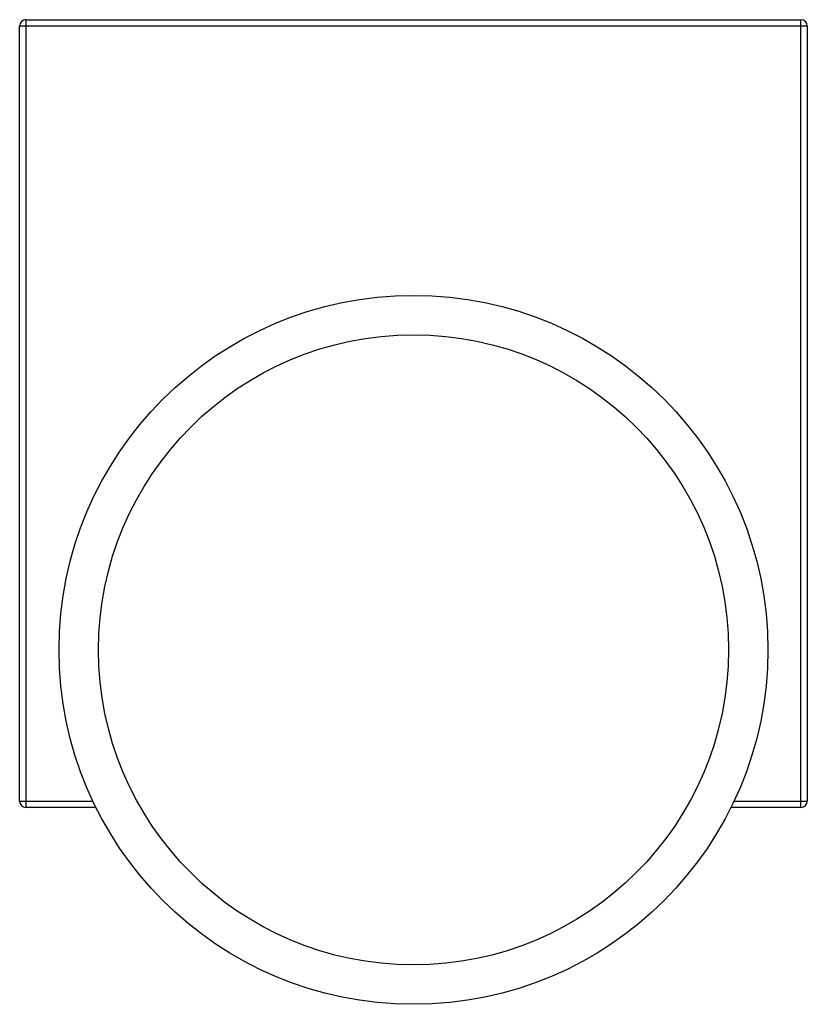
# Paper-space layout '_Posterior' of a CAD drawing. Header units: millimetres. Extents: x -49 to 51, y -39 to 86.
import ezdxf

# ---------------------------------------------------------------- set-up
doc = ezdxf.new("R2010")
doc.units = ezdxf.units.MM

psp = doc.layouts.new('_Posterior')

# ---------------------------------------------------------------- linework, layer by layer
at = {"color": 7, "linetype": 'Continuous', "lineweight": 25}
for p, q in [((-48.19, 86.49), (-48.19, -13.51)), ((-48.19, 86.49), (50.21, 86.49)), ((50.21, -13.51), (50.21, 86.49)), ((51.01, 85.69), (-48.99, 85.69)), ((-48.99, -12.71), (-48.99, 85.69)), ((51.01, 85.69), (51.01, -12.71)), ((-48.99, -12.71), (-39.68, -12.71)), ((-39.3, -13.51), (-48.19, -13.51)), ((50.21, -13.51), (41.33, -13.51)), ((41.71, -12.71), (51.01, -12.71))]:
    psp.add_line(p, q, dxfattribs=at)
for radius in [45, 40]:
    psp.add_circle((1.01, 6.49), radius, dxfattribs=at)
for centre, start, end in [((-48.19, 85.69), 90.0001, 180.0001), ((50.21, 85.69), 0.0001, 90.0001), ((-48.19, -12.71), 180.0001, 270.0001), ((50.21, -12.71), 270.0001, 0.0001)]:
    psp.add_arc(centre, 0.8, start, end, dxfattribs=at)

doc.saveas('drawing.dxf')
